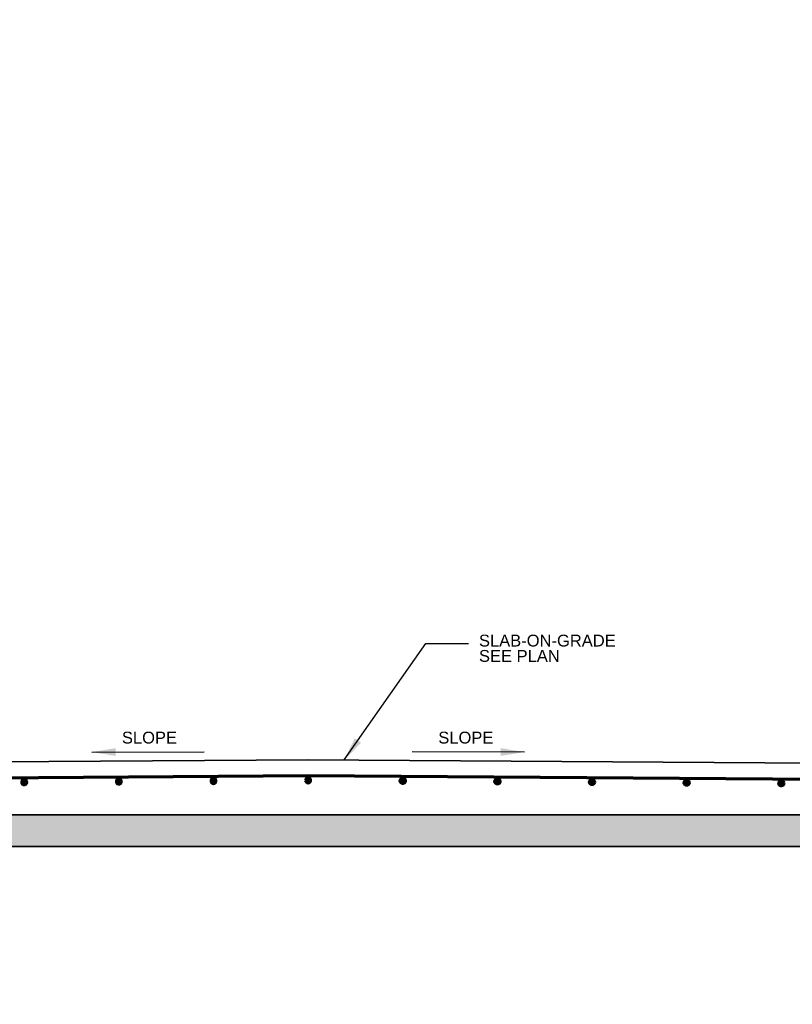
# Model space of a CAD drawing. Header units: inches. Extents: x -829 to 2226, y 10 to 4755.
# Tile 16 of 54: x -433 to -335, y 1360 to 1485. Entities that reach past the tile are written whole.
import ezdxf

# ---------------------------------------------------------------- set-up
doc = ezdxf.new("R2010")
doc.units = ezdxf.units.IN
doc.header["$LTSCALE"] = 0.5
doc.header["$MEASUREMENT"] = 0
for name, color, linetype, lineweight in [('G-ANNO-PATT', 7, 'Continuous', 18), ('G-ANNO-TEXT', 7, 'Continuous', 35), ('S-REIN-RBAR', 7, 'Continuous', 70)]:
    doc.layers.add(name, color=color, linetype=linetype, lineweight=lineweight)
doc.styles.add('AEC_3 4_1 0 Scale', font='arial.ttf', dxfattribs={"height": 1.5})
doc.dimstyles.new("3 4 1'-0", dxfattribs={"dimtxt": 1.5, "dimasz": 3, "dimexe": 1, "dimexo": 1, "dimgap": 1, "dimtad": 1, "dimdec": 4, "dimzin": 15, "dimdsep": 46, "dimlunit": 4, "dimtxsty": 'AEC_3 4_1 0 Scale', "dimcen": 0.09, "dimadec": 4, "dimazin": 3, "dimtfac": 1, "dimtdec": 4, "dimtofl": 0, "dimtmove": 0, "dimatfit": 3, "dimfxl": 1, "dimfrac": 2, "dimtolj": 1, "dimtzin": 15, "dimarcsym": 0})

# ---------------------------------------------------------------- blocks, each defined once
blk = doc.blocks.new('REINFDOT')
for radius in [0.00313, 0.00187, 0.000625]:
    blk.add_circle((0, 0), radius)
blk = doc.blocks.new('REINF. DOT_1')
at = {"layer": 'S-REIN-RBAR', "extrusion": (0, 0, -1), "xscale": 100, "yscale": -100, "zscale": 100, "rotation": 90}
blk.add_blockref('REINFDOT', (-36.53, 24.59), dxfattribs=at)
blk = doc.blocks.new('REINF. DOT')
at = {"layer": 'S-REIN-RBAR', "xscale": 100, "yscale": 100, "zscale": 100, "rotation": 90.00000000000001}
blk.add_blockref('REINFDOT', (36.53, 24.59), dxfattribs=at)

msp = doc.modelspace()

# ---------------------------------------------------------------- hatches: boundary and pattern name
at = {"layer": 'G-ANNO-TEXT', "linetype": 'Continuous', "lineweight": 0}
h = msp.add_hatch(dxfattribs=at)
h.set_pattern_fill('AR-SAND', color=5)
h.set_pattern_definition([(37.5, (-935.3889, 1131.2304), (-0.0629934, 1.9268238), [0, -1.52, 0, -1.7, 0, -1.625]), (7.5, (-935.389, 1131.2304), (1.769777, 2.822146), [0, -0.82, 0, -1.37, 0, -0.525]), (327.5, (-936.6189, 1131.2304), (3.114142, 0.005659), [0, -0.5, 0, -1.8, 0, -2.35]), (317.5, (-936.619, 1131.2304), (3.006127, 0.8776756), [0, -0.25, 0, -1.18, 0, -1.35])])
h.paths.add_polyline_path([(-603.63297, 1390.17738), (-562.94287, 1390.17738, -0.213571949), (-557.27111, 1398.35003), (-557.27111, 1565.92738), (-558.27111, 1565.92738), (-558.27111, 1586.42738), (-231.77111, 1586.42738), (-231.77111, 1565.92738), (-232.77111, 1565.92738), (-232.77111, 1390.42738), (-227.27111, 1390.42738), (-227.27111, 1390.17738), (-183.40925, 1390.17738), (-183.40925, 1366.17738), (-183.40925, 1360.17738), (-177.11562, 1360.17738), (-175.40925, 1360.17738), (-175.40925, 1396.17738), (-228.02111, 1396.17738), (-228.02111, 1592.17738), (-562.02111, 1592.17738), (-562.02111, 1396.17738), (-609.63297, 1396.17738), (-609.63297, 1360.17738), (-603.63297, 1360.17738), (-603.63297, 1366.17738)])
h.paths.add_polyline_path([(-404.02111, 1586.97738), (-404.02111, 1587.72738), (-386.02111, 1587.72738), (-386.02111, 1586.97738)], flags=16)
h = msp.add_hatch(dxfattribs=at)
h.set_pattern_fill('GRAVEL', color=5, scale=5)
h.set_pattern_definition([(228.01279, (-931.7889, 1136.23043), (-40, -45), [0.67268, -66.59544]), (184.96974, (-932.2389, 1135.73043), (60, 5), [1.15434, -114.279624]), (132.510447, (-933.3889, 1135.63043), (50, -55), [0.81394, -80.580163]), (267.27369, (-935.3389, 1134.38043), (5, 100), [1.05119, -104.06779]), (292.833654, (-935.3889, 1133.33043), (-25, 60), [1.030775, -102.046866]), (357.27369, (-934.9889, 1132.38043), (-100, 5), [1.05119, -104.06779]), (37.69424, (-933.9389, 1132.33043), (-65, -50), [1.390145, -137.624243]), (72.255328, (-932.8389, 1133.18043), (35, 110), [1.31244, -129.931607]), (121.429566, (-932.4389, 1134.43043), (-40, 65), [1.05475, -104.420366]), (175.23636, (-932.9889, 1135.33043), (55, -5), [1.20416, -59.003813]), (222.397438, (-934.1889, 1135.43043), (-60, -55), [1.55724, -154.166875]), (138.814075, (-930.3889, 1134.33043), (-35, 30), [0.531505, -52.619224]), (171.469234, (-930.7889, 1134.68043), (65, -10), [1.011185, -100.107557]), (225, (-931.789, 1134.8304), (-6e-16, -5), [0.707105, -6.363963]), (203.19859, (-932.1389, 1135.4304), (25, 10), [0.38079, -37.698076]), (291.80141, (-932.4889, 1135.2804), (-5, 15), [0.538515, -26.38731]), (30.96376, (-932.2889, 1134.7804), (15, 10), [0.874645, -28.280114]), (161.56505, (-931.5389, 1135.2304), (10, -5), [0.632455, -15.178933]), (16.38954, (-935.3889, 1135.28043), (50, 15), [0.886, -87.714226]), (70.346176, (-934.5389, 1135.53043), (-20, -55), [0.743305, -73.58704]), (293.19859, (-931.5389, 1136.2304), (-10, 25), [0.761575, -37.31729]), (343.61046, (-931.2389, 1135.53043), (-50, 15), [0.886, -87.714226]), (339.443955, (-935.3889, 1132.18043), (-25, 10), [0.8544, -41.86562]), (294.77514, (-934.5889, 1131.88043), (-25, 55), [0.71589, -70.873215]), (66.80141, (-931.4889, 1131.2304), (10, 25), [0.761575, -37.31729]), (17.354025, (-931.1889, 1131.93043), (-65, -20), [0.838155, -82.977118]), (69.443955, (-933.9389, 1131.23043), (-10, -25), [0.4272, -42.29282]), (101.30993, (-931.7889, 1131.2304), (-5, 20), [0.25495, -25.240148]), (165.96376, (-931.8389, 1131.4804), (15, -5), [1.030775, -19.584753]), (186.009006, (-932.8389, 1131.73043), (50, 5), [0.95525, -94.569616]), (303.69007, (-932.2889, 1134.3304), (-5, 10), [0.72111, -17.306646]), (353.157227, (-931.8889, 1133.73043), (85, -10), [1.25897, -124.637813]), (60.945396, (-930.6389, 1133.58043), (-20, -35), [0.51478, -50.96337]), (90, (-930.389, 1134.0304), (-5, 5), [0.3, -4.7]), (120.256437, (-932.9389, 1131.88043), (20, -35), [0.69462, -68.7676]), (48.01279, (-933.2889, 1132.48043), (40, 45), [1.34536, -65.92276]), (0, (-932.389, 1133.4804), (5, 5), [1.3, -3.7]), (325.304846, (-931.0889, 1133.48043), (50, -35), [0.79057, -78.26637]), (254.0546, (-930.4389, 1133.0304), (-5, -20), [0.72801, -35.67254]), (207.645975, (-930.6389, 1132.33043), (-95, -50), [1.185325, -117.34737]), (175.42608, (-931.6889, 1131.78043), (-65, 5), [1.253995, -124.145367])])
h.paths.add_polyline_path([(-250.52111, 1382.21904), (-251.02111, 1382.21904), (-274.52111, 1384.17738), (-513.52111, 1384.17738), (-539.02111, 1382.21904), (-539.52111, 1382.21904), (-539.52111, 1378.21904), (-539.02111, 1378.21904), (-513.52111, 1380.17738), (-274.52111, 1380.17738), (-251.02111, 1378.21904), (-250.52111, 1378.21904)])

# ---------------------------------------------------------------- linework, layer by layer
at = {"layer": 'G-ANNO-PATT', "flags": 128}
msp.add_lwpolyline([(-539.52111, 1378.21904), (-539.02111, 1378.21904), (-513.52111, 1380.17738), (-274.52111, 1380.17738), (-251.02111, 1378.21904), (-250.52111, 1378.21904), (-250.51653, 1382.21904), (-251.02111, 1382.21904), (-274.52111, 1384.17738), (-513.52111, 1384.17738), (-539.02111, 1382.21904), (-539.52111, 1382.21904), (-539.52111, 1378.21904)], close=True, dxfattribs=at)
at = {"layer": 'G-ANNO-TEXT'}
for p, q in [((-539.02111, 1390.17738), (-396.02111, 1391.17738)), ((-396.02111, 1391.17738), (-251.02111, 1390.17738))]:
    msp.add_line(p, q, dxfattribs=at)
at = {"layer": 'G-ANNO-TEXT', "flags": 128}
msp.add_lwpolyline([(-539.52111, 1382.21904), (-539.02111, 1382.21904), (-513.52111, 1384.17738), (-274.52111, 1384.17738), (-251.02111, 1382.21904), (-250.51653, 1382.21904), (-250.52111, 1378.21904), (-251.02111, 1378.21904), (-274.52111, 1380.17738), (-513.52111, 1380.17738), (-539.02111, 1378.21904), (-539.52111, 1378.21904), (-539.52111, 1382.21904)], close=True, dxfattribs=at)
at = {"layer": 'S-REIN-RBAR'}
msp.add_line((-529.83772, 1388.17738), (-396.02111, 1389.17738), dxfattribs=at)
at = {"layer": 'S-REIN-RBAR', "linetype": 'Continuous'}
msp.add_line((-396.02111, 1389.17738), (-260.46637, 1388.17738), dxfattribs=at)

# ---------------------------------------------------------------- block references
at = {"layer": 'S-REIN-RBAR', "extrusion": (0, 0, -1)}
for p, rotation in [((444.7099, 1412.8437), 179.6356588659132), ((432.55452, 1413.15281), 180), ((468.70941, 1412.69108), 179.6356588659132), ((456.70965, 1412.76739), 179.6356588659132)]:
    msp.add_blockref('REINF. DOT_1', p, dxfattribs=dict(at, rotation=rotation))
at = {"layer": 'S-REIN-RBAR', "rotation": 179.6356588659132}
for p in [(-347.33233, 1412.8437), (-335.33257, 1412.76739), (-323.33281, 1412.69108), (-311.33305, 1412.61478), (-299.3333, 1412.53847)]:
    msp.add_blockref('REINF. DOT', p, dxfattribs=at)

# ---------------------------------------------------------------- texts
at = {"layer": 'G-ANNO-TEXT', "color": 7, "char_height": 1.5, "style": 'AEC_3 4_1 0 Scale'}
for s, insert, attachment_point, line_spacing_factor in [('SLAB-ON-GRADE\\PSEE PLAN', (-374.35966, 1407.0192), 1, 0.776524), ('SLOPE', (-419.63749, 1394.72589), 1, 0.6), ('SLOPE', (-372.52974, 1394.72589), 3, 0.6)]:
    msp.add_mtext(s, dxfattribs=dict(at, insert=insert, attachment_point=attachment_point, line_spacing_factor=line_spacing_factor))

# ---------------------------------------------------------------- leaders
at = {"layer": 'G-ANNO-TEXT'}
for points in [[(-391.43094, 1391.14572), (-381.08831, 1405.91402), (-375.67579, 1405.91402)], [(-423.44095, 1392.1427), (-409.22644, 1392.17216)], [(-368.60128, 1392.1427), (-382.81578, 1392.17216)]]:
    msp.add_leader(points, dimstyle="3 4 1'-0", override={"dimgap": 2}, dxfattribs=at)

doc.saveas('drawing.dxf')
